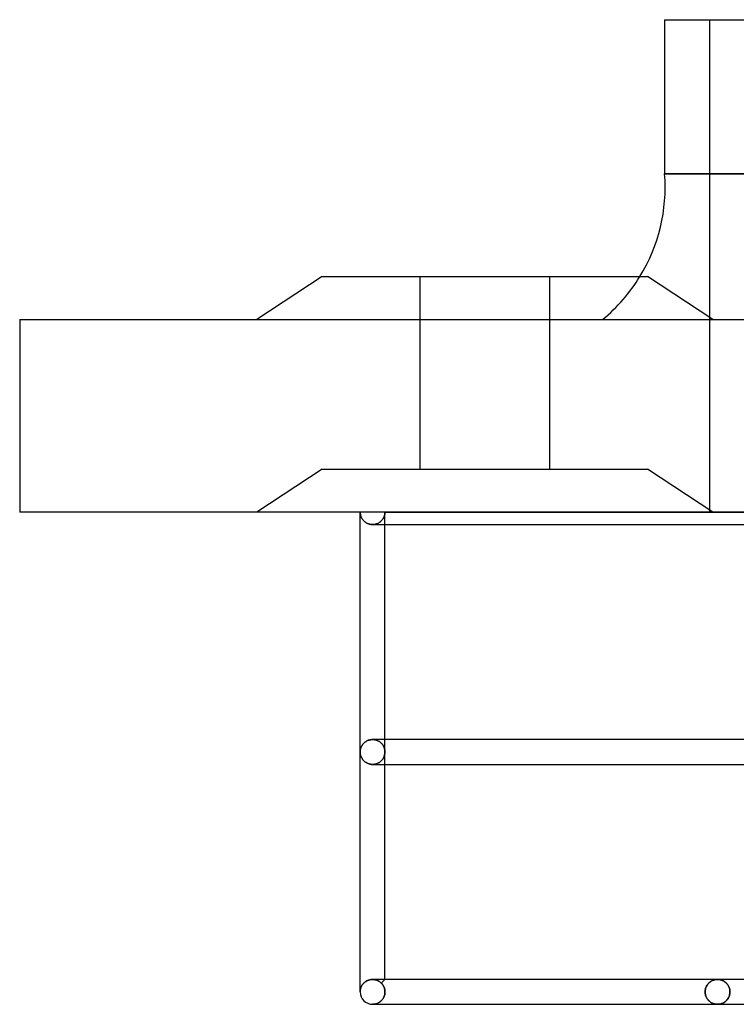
# Model space of a CAD drawing. Header units: millimetres. Extents: x -232 to 232, y -88 to 55.
# Tile 1 of 7: x -232 to -175, y -40 to 40. Entities that reach past the tile are written whole.
import ezdxf

# ---------------------------------------------------------------- set-up
doc = ezdxf.new("R2010")
doc.units = ezdxf.units.MM
doc.layers.add('HIDDEN', color=7, linetype='Continuous')
doc.layers.add('THICK', color=7, linetype='Continuous')

msp = doc.modelspace()

# ---------------------------------------------------------------- linework, layer by layer
at = {"layer": 'HIDDEN'}
for p, q in [((-176.89, 39.675), (-176.89, 0)), ((0, 27.255), (-180.5, 27.255)), ((-200.25, 18.975), (-200.25, 3.45)), ((-200.25, 18.975), (-200.25, 3.45)), ((-189.75, 3.45), (-189.75, 18.975)), ((-189.75, 3.45), (-189.75, 18.975)), ((-232.5, 15.525), (-232.5, 15.525)), ((-208.125, 3.45), (-213.375, 0)), ((-208.125, 3.45), (-213.375, 0)), ((-208.125, 3.45), (-195, 3.45)), ((-195, 3.45), (-181.875, 3.45)), ((-176.625, 0), (-181.875, 3.45)), ((-176.625, 0), (-181.875, 3.45)), ((-232.5, 0), (-232.5, 0)), ((-203.05, 0), (0, 0)), ((-203.05, -1), (-203.05, 0)), ((-205.048, -0.061), (-205.05, 0)), ((-205.043, -0.121), (-205.048, -0.061)), ((-205.033, -0.181), (-205.043, -0.121)), ((-205.021, -0.24), (-205.033, -0.181)), ((-205.004, -0.299), (-205.021, -0.24)), ((-204.984, -0.356), (-205.004, -0.299)), ((-204.961, -0.412), (-204.984, -0.356)), ((-204.934, -0.466), (-204.961, -0.412)), ((-204.904, -0.519), (-204.934, -0.466)), ((-204.871, -0.57), (-204.904, -0.519)), ((-204.834, -0.619), (-204.871, -0.57)), ((-204.795, -0.665), (-204.834, -0.619)), ((-204.754, -0.709), (-204.795, -0.665)), ((-204.709, -0.751), (-204.754, -0.709)), ((-204.663, -0.789), (-204.709, -0.751)), ((-204.613, -0.825), (-204.663, -0.789)), ((-203.466, -0.813), (-203.417, -0.775)), ((-203.417, -0.775), (-203.466, -0.813)), ((-203.417, -0.775), (-203.37, -0.735)), ((-203.37, -0.735), (-203.417, -0.775)), ((-203.37, -0.735), (-203.327, -0.693)), ((-203.327, -0.693), (-203.37, -0.735)), ((-203.327, -0.693), (-203.288, -0.649)), ((-203.288, -0.649), (-203.327, -0.693)), ((-203.288, -0.649), (-203.252, -0.603)), ((-203.252, -0.603), (-203.288, -0.649)), ((-203.252, -0.603), (-203.219, -0.557)), ((-203.219, -0.557), (-203.252, -0.603)), ((-203.219, -0.557), (-203.189, -0.509)), ((-203.189, -0.509), (-203.219, -0.557)), ((-203.189, -0.509), (-203.162, -0.461)), ((-203.162, -0.461), (-203.189, -0.509)), ((-203.162, -0.461), (-203.138, -0.411)), ((-203.138, -0.411), (-203.162, -0.461)), ((-203.138, -0.411), (-203.117, -0.361)), ((-203.117, -0.361), (-203.138, -0.411)), ((-203.117, -0.361), (-203.099, -0.311)), ((-203.099, -0.311), (-203.117, -0.361)), ((-203.099, -0.311), (-203.084, -0.259)), ((-203.084, -0.259), (-203.099, -0.311)), ((-203.084, -0.259), (-203.072, -0.208)), ((-203.072, -0.208), (-203.084, -0.259)), ((-203.072, -0.208), (-203.062, -0.156)), ((-203.062, -0.156), (-203.072, -0.208)), ((-203.062, -0.156), (-203.055, -0.104)), ((-203.055, -0.104), (-203.062, -0.156)), ((-203.055, -0.104), (-203.051, -0.052)), ((-203.051, -0.052), (-203.055, -0.104)), ((-203.051, -0.052), (-203.05, 0)), ((-203.05, 0), (-203.051, -0.052)), ((-204.561, -0.859), (-204.613, -0.825)), ((-204.506, -0.889), (-204.561, -0.859)), ((-204.447, -0.917), (-204.506, -0.889)), ((-204.386, -0.941), (-204.447, -0.917)), ((-204.322, -0.962), (-204.386, -0.941)), ((-204.256, -0.978), (-204.322, -0.962)), ((-204.189, -0.99), (-204.256, -0.978)), ((-204.12, -0.997), (-204.189, -0.99)), ((-204.05, -1), (-204.12, -0.997)), ((-204.049, -1), (-204.05, -1)), ((-204.05, -1), (-204.05, -1)), ((-204.048, -1), (-204.049, -1)), ((-204.049, -1), (-204.049, -1)), ((-204.048, -1), (-203.975, -0.997)), ((-203.975, -0.997), (-204.048, -1)), ((-204.048, -1), (-204.048, -1)), ((-204.048, -1), (-204.048, -1)), ((-203.975, -0.997), (-203.904, -0.99)), ((-203.904, -0.99), (-203.975, -0.997)), ((-203.904, -0.99), (-203.833, -0.977)), ((-203.833, -0.977), (-203.904, -0.99)), ((-203.833, -0.977), (-203.765, -0.959)), ((-203.765, -0.959), (-203.833, -0.977)), ((-203.765, -0.959), (-203.699, -0.937)), ((-203.699, -0.937), (-203.765, -0.959)), ((-203.699, -0.937), (-203.636, -0.911)), ((-203.636, -0.911), (-203.699, -0.937)), ((-203.636, -0.911), (-203.576, -0.882)), ((-203.576, -0.882), (-203.636, -0.911)), ((-203.576, -0.882), (-203.52, -0.849)), ((-203.52, -0.849), (-203.576, -0.882)), ((-203.52, -0.849), (-203.466, -0.813)), ((-203.466, -0.813), (-203.52, -0.849)), ((-204.994, -19.003), (-205.011, -19.056)), ((-204.974, -18.951), (-204.994, -19.003)), ((-204.951, -18.9), (-204.974, -18.951)), ((-204.925, -18.85), (-204.951, -18.9)), ((-204.897, -18.802), (-204.925, -18.85)), ((-204.866, -18.755), (-204.897, -18.802)), ((-204.832, -18.711), (-204.866, -18.755)), ((-204.796, -18.667), (-204.832, -18.711)), ((-204.756, -18.626), (-204.796, -18.667)), ((-204.713, -18.585), (-204.756, -18.626)), ((-204.667, -18.547), (-204.713, -18.585)), ((-204.618, -18.511), (-204.667, -18.547)), ((-204.566, -18.477), (-204.618, -18.511)), ((-204.51, -18.446), (-204.566, -18.477)), ((-204.451, -18.418), (-204.51, -18.446)), ((-204.39, -18.393), (-204.451, -18.418)), ((-204.326, -18.372), (-204.39, -18.393)), ((-204.259, -18.355), (-204.326, -18.372)), ((-204.191, -18.343), (-204.259, -18.355)), ((-204.121, -18.335), (-204.191, -18.343)), ((-204.05, -18.333), (-204.121, -18.335)), ((-204.049, -18.333), (-204.05, -18.333)), ((-204.05, -18.333), (-204.05, -18.333)), ((-204.048, -18.333), (-204.049, -18.333)), ((-204.049, -18.333), (-204.049, -18.333)), ((-204.048, -18.333), (-203.972, -18.335)), ((-203.972, -18.335), (-204.048, -18.333)), ((-204.048, -18.333), (-204.048, -18.333)), ((-204.048, -18.333), (-204.048, -18.333)), ((-203.972, -18.335), (-203.897, -18.344)), ((-203.897, -18.344), (-203.972, -18.335)), ((-203.897, -18.344), (-203.824, -18.358)), ((-203.824, -18.358), (-203.897, -18.344)), ((-203.824, -18.358), (-203.753, -18.377)), ((-203.753, -18.377), (-203.824, -18.358)), ((-203.753, -18.377), (-203.685, -18.401)), ((-203.685, -18.401), (-203.753, -18.377)), ((-203.685, -18.401), (-203.62, -18.429)), ((-203.62, -18.429), (-203.685, -18.401)), ((-203.62, -18.429), (-203.559, -18.46)), ((-203.559, -18.46), (-203.62, -18.429)), ((-203.559, -18.46), (-203.501, -18.495)), ((-203.501, -18.495), (-203.559, -18.46)), ((-203.501, -18.495), (-203.447, -18.533)), ((-203.447, -18.533), (-203.501, -18.495)), ((-203.447, -18.533), (-203.397, -18.574)), ((-203.397, -18.574), (-203.447, -18.533)), ((-203.397, -18.574), (-203.35, -18.617)), ((-203.35, -18.617), (-203.397, -18.574)), ((-203.35, -18.617), (-203.307, -18.662)), ((-203.307, -18.662), (-203.35, -18.617)), ((-203.307, -18.662), (-203.268, -18.708)), ((-203.268, -18.708), (-203.307, -18.662)), ((-203.268, -18.708), (-203.232, -18.756)), ((-203.232, -18.756), (-203.268, -18.708)), ((-203.232, -18.756), (-203.2, -18.805)), ((-203.2, -18.805), (-203.232, -18.756)), ((-203.2, -18.805), (-203.171, -18.855)), ((-203.171, -18.855), (-203.2, -18.805)), ((-203.171, -18.855), (-203.145, -18.906)), ((-203.145, -18.906), (-203.171, -18.855)), ((-203.145, -18.906), (-203.123, -18.958)), ((-203.123, -18.958), (-203.145, -18.906)), ((-203.123, -18.958), (-203.103, -19.01)), ((-203.103, -19.01), (-203.123, -18.958)), ((-203.103, -19.01), (-203.087, -19.063)), ((-203.087, -19.063), (-203.103, -19.01)), ((-203.05, -19.333), (-203.05, -18.333)), ((-205.048, -19.277), (-205.05, -19.333)), ((-205.05, -19.333), (-205.048, -19.388)), ((-205.044, -19.221), (-205.048, -19.277)), ((-205.048, -19.388), (-205.044, -19.444)), ((-205.036, -19.166), (-205.044, -19.221)), ((-205.044, -19.444), (-205.036, -19.499)), ((-205.025, -19.11), (-205.036, -19.166)), ((-205.036, -19.499), (-205.025, -19.555)), ((-205.011, -19.056), (-205.025, -19.11)), ((-205.025, -19.555), (-205.011, -19.609)), ((-205.011, -19.609), (-204.994, -19.662)), ((-204.994, -19.662), (-204.974, -19.714)), ((-204.974, -19.714), (-204.951, -19.765)), ((-204.951, -19.765), (-204.925, -19.815)), ((-204.925, -19.815), (-204.897, -19.863)), ((-203.2, -19.86), (-203.171, -19.81)), ((-203.171, -19.81), (-203.2, -19.86)), ((-203.171, -19.81), (-203.145, -19.759)), ((-203.145, -19.759), (-203.171, -19.81)), ((-203.145, -19.759), (-203.123, -19.707)), ((-203.123, -19.707), (-203.145, -19.759)), ((-203.123, -19.707), (-203.103, -19.655)), ((-203.103, -19.655), (-203.123, -19.707)), ((-203.103, -19.655), (-203.087, -19.602)), ((-203.087, -19.602), (-203.103, -19.655)), ((-203.087, -19.063), (-203.073, -19.117)), ((-203.073, -19.117), (-203.087, -19.063)), ((-203.087, -19.602), (-203.073, -19.548)), ((-203.073, -19.548), (-203.087, -19.602)), ((-203.073, -19.117), (-203.063, -19.17)), ((-203.063, -19.17), (-203.073, -19.117)), ((-203.073, -19.548), (-203.063, -19.495)), ((-203.063, -19.495), (-203.073, -19.548)), ((-203.063, -19.17), (-203.056, -19.224)), ((-203.056, -19.224), (-203.063, -19.17)), ((-203.063, -19.495), (-203.056, -19.441)), ((-203.056, -19.441), (-203.063, -19.495)), ((-203.056, -19.224), (-203.051, -19.278)), ((-203.051, -19.278), (-203.056, -19.224)), ((-203.056, -19.441), (-203.051, -19.387)), ((-203.051, -19.387), (-203.056, -19.441)), ((-203.051, -19.278), (-203.05, -19.333)), ((-203.05, -19.333), (-203.051, -19.278)), ((-203.051, -19.387), (-203.05, -19.333)), ((-203.05, -19.333), (-203.051, -19.387)), ((-203.05, -20.333), (-203.05, -19.333)), ((-204.897, -19.863), (-204.866, -19.91)), ((-204.866, -19.91), (-204.832, -19.954)), ((-204.832, -19.954), (-204.796, -19.998)), ((-204.796, -19.998), (-204.756, -20.039)), ((-204.756, -20.039), (-204.713, -20.08)), ((-204.713, -20.08), (-204.667, -20.118)), ((-204.667, -20.118), (-204.618, -20.154)), ((-204.618, -20.154), (-204.566, -20.188)), ((-204.566, -20.188), (-204.51, -20.219)), ((-204.51, -20.219), (-204.451, -20.247)), ((-204.451, -20.247), (-204.39, -20.272)), ((-204.39, -20.272), (-204.326, -20.293)), ((-204.326, -20.293), (-204.259, -20.31)), ((-204.259, -20.31), (-204.191, -20.322)), ((-204.191, -20.322), (-204.121, -20.33)), ((-204.121, -20.33), (-204.05, -20.333)), ((-204.05, -20.333), (-204.05, -20.333)), ((-204.05, -20.333), (-204.049, -20.333)), ((-204.049, -20.333), (-204.049, -20.333)), ((-204.049, -20.333), (-204.048, -20.333)), ((-204.048, -20.333), (-203.972, -20.33)), ((-203.972, -20.33), (-204.048, -20.333)), ((-204.048, -20.333), (-204.048, -20.333)), ((-204.048, -20.333), (-204.048, -20.333)), ((-203.972, -20.33), (-203.897, -20.321)), ((-203.897, -20.321), (-203.972, -20.33)), ((-203.897, -20.321), (-203.824, -20.307)), ((-203.824, -20.307), (-203.897, -20.321)), ((-203.824, -20.307), (-203.753, -20.288)), ((-203.753, -20.288), (-203.824, -20.307)), ((-203.753, -20.288), (-203.685, -20.264)), ((-203.685, -20.264), (-203.753, -20.288)), ((-203.685, -20.264), (-203.62, -20.236)), ((-203.62, -20.236), (-203.685, -20.264)), ((-203.62, -20.236), (-203.559, -20.205)), ((-203.559, -20.205), (-203.62, -20.236)), ((-203.559, -20.205), (-203.501, -20.17)), ((-203.501, -20.17), (-203.559, -20.205)), ((-203.501, -20.17), (-203.447, -20.132)), ((-203.447, -20.132), (-203.501, -20.17)), ((-203.447, -20.132), (-203.397, -20.091)), ((-203.397, -20.091), (-203.447, -20.132)), ((-203.397, -20.091), (-203.35, -20.048)), ((-203.35, -20.048), (-203.397, -20.091)), ((-203.35, -20.048), (-203.307, -20.003)), ((-203.307, -20.003), (-203.35, -20.048)), ((-203.307, -20.003), (-203.268, -19.957)), ((-203.268, -19.957), (-203.307, -20.003)), ((-203.268, -19.957), (-203.232, -19.909)), ((-203.232, -19.909), (-203.268, -19.957)), ((-203.232, -19.909), (-203.2, -19.86)), ((-203.2, -19.86), (-203.232, -19.909)), ((-204.847, -38.063), (-204.881, -38.109)), ((-204.811, -38.017), (-204.847, -38.063)), ((-204.771, -37.974), (-204.811, -38.017)), ((-204.728, -37.931), (-204.771, -37.974)), ((-204.682, -37.891), (-204.728, -37.931)), ((-204.632, -37.853), (-204.682, -37.891)), ((-204.579, -37.817), (-204.632, -37.853)), ((-204.522, -37.784), (-204.579, -37.817)), ((-204.462, -37.755), (-204.522, -37.784)), ((-204.399, -37.729), (-204.462, -37.755)), ((-204.333, -37.707), (-204.399, -37.729)), ((-204.264, -37.689), (-204.333, -37.707)), ((-204.194, -37.676), (-204.264, -37.689)), ((-204.123, -37.668), (-204.194, -37.676)), ((-204.05, -37.665), (-204.123, -37.668)), ((-204.049, -37.665), (-204.05, -37.665)), ((-204.05, -37.665), (-204.05, -37.665)), ((-204.048, -37.665), (-204.049, -37.665)), ((-204.049, -37.665), (-204.049, -37.665)), ((-204.048, -37.665), (-204, -37.666)), ((-204, -37.666), (-204.048, -37.665)), ((-204.048, -37.665), (-204.048, -37.665)), ((-204.048, -37.665), (-204.048, -37.665)), ((-204, -37.666), (-203.954, -37.669)), ((-203.954, -37.669), (-204, -37.666)), ((-203.954, -37.669), (-203.908, -37.675)), ((-203.908, -37.675), (-203.954, -37.669)), ((-203.908, -37.675), (-203.862, -37.682)), ((-203.862, -37.682), (-203.908, -37.675)), ((-203.862, -37.682), (-203.817, -37.692)), ((-203.817, -37.692), (-203.862, -37.682)), ((-203.817, -37.692), (-203.773, -37.704)), ((-203.773, -37.704), (-203.817, -37.692)), ((-203.773, -37.704), (-203.73, -37.717)), ((-203.73, -37.717), (-203.773, -37.704)), ((-203.73, -37.717), (-203.688, -37.732)), ((-203.688, -37.732), (-203.73, -37.717)), ((-203.688, -37.732), (-203.647, -37.749)), ((-203.647, -37.749), (-203.688, -37.732)), ((-203.647, -37.749), (-203.607, -37.767)), ((-203.607, -37.767), (-203.647, -37.749)), ((-203.607, -37.767), (-203.569, -37.787)), ((-203.569, -37.787), (-203.607, -37.767)), ((-203.569, -37.787), (-203.533, -37.808)), ((-203.533, -37.808), (-203.569, -37.787)), ((-203.533, -37.808), (-203.497, -37.83)), ((-203.497, -37.83), (-203.533, -37.808)), ((-203.497, -37.83), (-203.463, -37.854)), ((-203.463, -37.854), (-203.497, -37.83)), ((-203.463, -37.854), (-203.431, -37.878)), ((-203.431, -37.878), (-203.463, -37.854)), ((-203.431, -37.878), (-203.4, -37.904)), ((-203.4, -37.904), (-203.431, -37.878)), ((-203.4, -37.904), (-203.37, -37.93)), ((-203.37, -37.93), (-203.4, -37.904)), ((-203.37, -37.93), (-203.342, -37.957)), ((-203.342, -37.957), (-203.37, -37.93)), ((-203.342, -37.957), (-203.05, -37.665)), ((-203.313, -37.987), (-203.342, -37.957)), ((-203.342, -37.957), (-203.313, -37.987)), ((-203.286, -38.018), (-203.313, -37.987)), ((-203.313, -37.987), (-203.286, -38.018)), ((-203.259, -38.051), (-203.286, -38.018)), ((-203.286, -38.018), (-203.259, -38.051)), ((-203.234, -38.084), (-203.259, -38.051)), ((-203.259, -38.051), (-203.234, -38.084)), ((-177.047, -38.083), (-177.083, -38.136)), ((-177.083, -38.136), (-177.047, -38.083)), ((-177.009, -38.033), (-177.047, -38.083)), ((-177.047, -38.083), (-177.009, -38.033)), ((-176.969, -37.987), (-177.009, -38.033)), ((-177.009, -38.033), (-176.969, -37.987)), ((-176.927, -37.944), (-176.969, -37.987)), ((-176.969, -37.987), (-176.927, -37.944)), ((-176.884, -37.904), (-176.927, -37.944)), ((-176.927, -37.944), (-176.884, -37.904)), ((-176.838, -37.868), (-176.884, -37.904)), ((-176.884, -37.904), (-176.838, -37.868)), ((-176.792, -37.834), (-176.838, -37.868)), ((-176.838, -37.868), (-176.792, -37.834)), ((-176.745, -37.804), (-176.792, -37.834)), ((-176.792, -37.834), (-176.745, -37.804)), ((-176.696, -37.777), (-176.745, -37.804)), ((-176.745, -37.804), (-176.696, -37.777)), ((-176.647, -37.754), (-176.696, -37.777)), ((-176.696, -37.777), (-176.647, -37.754)), ((-176.597, -37.733), (-176.647, -37.754)), ((-176.647, -37.754), (-176.597, -37.733)), ((-176.546, -37.714), (-176.597, -37.733)), ((-176.597, -37.733), (-176.546, -37.714)), ((-176.495, -37.699), (-176.546, -37.714)), ((-176.546, -37.714), (-176.495, -37.699)), ((-176.444, -37.687), (-176.495, -37.699)), ((-176.495, -37.699), (-176.444, -37.687)), ((-176.392, -37.677), (-176.444, -37.687)), ((-176.444, -37.687), (-176.392, -37.677)), ((-176.34, -37.67), (-176.392, -37.677)), ((-176.392, -37.677), (-176.34, -37.67)), ((-176.288, -37.666), (-176.34, -37.67)), ((-176.34, -37.67), (-176.288, -37.666)), ((-176.236, -37.665), (-176.288, -37.666)), ((-176.288, -37.666), (-176.236, -37.665)), ((-176.181, -37.667), (-176.236, -37.665)), ((-176.236, -37.665), (-176.181, -37.667)), ((-176.126, -37.671), (-176.181, -37.667)), ((-176.181, -37.667), (-176.126, -37.671)), ((-176.071, -37.679), (-176.126, -37.671)), ((-176.126, -37.671), (-176.071, -37.679)), ((-176.018, -37.689), (-176.071, -37.679)), ((-176.071, -37.679), (-176.018, -37.689)), ((-175.964, -37.703), (-176.018, -37.689)), ((-176.018, -37.689), (-175.964, -37.703)), ((-175.912, -37.719), (-175.964, -37.703)), ((-175.964, -37.703), (-175.912, -37.719)), ((-175.861, -37.738), (-175.912, -37.719)), ((-175.912, -37.719), (-175.861, -37.738)), ((-175.81, -37.76), (-175.861, -37.738)), ((-175.861, -37.738), (-175.81, -37.76)), ((-175.761, -37.785), (-175.81, -37.76)), ((-175.81, -37.76), (-175.761, -37.785)), ((-175.713, -37.812), (-175.761, -37.785)), ((-175.761, -37.785), (-175.713, -37.812)), ((-175.666, -37.842), (-175.713, -37.812)), ((-175.713, -37.812), (-175.666, -37.842)), ((-175.621, -37.876), (-175.666, -37.842)), ((-175.666, -37.842), (-175.621, -37.876)), ((-175.576, -37.912), (-175.621, -37.876)), ((-175.621, -37.876), (-175.576, -37.912)), ((-175.533, -37.952), (-175.576, -37.912)), ((-175.576, -37.912), (-175.533, -37.952)), ((-175.492, -37.995), (-175.533, -37.952)), ((-175.533, -37.952), (-175.492, -37.995)), ((-175.453, -38.041), (-175.492, -37.995)), ((-175.492, -37.995), (-175.453, -38.041)), ((-175.415, -38.091), (-175.453, -38.041)), ((-175.453, -38.041), (-175.415, -38.091)), ((-205.049, -38.613), (-205.05, -38.665)), ((-205.045, -38.561), (-205.049, -38.613)), ((-205.038, -38.509), (-205.045, -38.561)), ((-205.028, -38.457), (-205.038, -38.509)), ((-205.016, -38.406), (-205.028, -38.457)), ((-205.001, -38.355), (-205.016, -38.406)), ((-204.982, -38.304), (-205.001, -38.355)), ((-204.961, -38.255), (-204.982, -38.304)), ((-204.938, -38.205), (-204.961, -38.255)), ((-204.911, -38.157), (-204.938, -38.205)), ((-204.881, -38.109), (-204.911, -38.157)), ((-203.211, -38.119), (-203.234, -38.084)), ((-203.234, -38.084), (-203.211, -38.119)), ((-203.189, -38.154), (-203.211, -38.119)), ((-203.211, -38.119), (-203.189, -38.154)), ((-203.168, -38.191), (-203.189, -38.154)), ((-203.189, -38.154), (-203.168, -38.191)), ((-203.148, -38.229), (-203.168, -38.191)), ((-203.168, -38.191), (-203.148, -38.229)), ((-203.13, -38.268), (-203.148, -38.229)), ((-203.148, -38.229), (-203.13, -38.268)), ((-203.114, -38.308), (-203.13, -38.268)), ((-203.13, -38.268), (-203.114, -38.308)), ((-203.099, -38.35), (-203.114, -38.308)), ((-203.114, -38.308), (-203.099, -38.35)), ((-203.086, -38.393), (-203.099, -38.35)), ((-203.099, -38.35), (-203.086, -38.393)), ((-203.074, -38.437), (-203.086, -38.393)), ((-203.086, -38.393), (-203.074, -38.437)), ((-203.065, -38.481), (-203.074, -38.437)), ((-203.074, -38.437), (-203.065, -38.481)), ((-203.071, -38.88), (-203.058, -38.809)), ((-203.058, -38.809), (-203.071, -38.88)), ((-203.057, -38.527), (-203.065, -38.481)), ((-203.065, -38.481), (-203.057, -38.527)), ((-203.058, -38.809), (-203.05, -38.738)), ((-203.05, -38.738), (-203.058, -38.809)), ((-203.052, -38.572), (-203.057, -38.527)), ((-203.057, -38.527), (-203.052, -38.572)), ((-203.049, -38.619), (-203.052, -38.572)), ((-203.052, -38.572), (-203.049, -38.619)), ((-203.05, -38.738), (-203.048, -38.665)), ((-203.048, -38.665), (-203.05, -38.738)), ((-203.048, -38.665), (-203.049, -38.619)), ((-203.049, -38.619), (-203.048, -38.665)), ((-177.231, -38.592), (-177.233, -38.665)), ((-177.233, -38.665), (-177.231, -38.592)), ((-177.233, -38.665), (-177.231, -38.735)), ((-177.231, -38.735), (-177.233, -38.665)), ((-177.223, -38.52), (-177.231, -38.592)), ((-177.231, -38.592), (-177.223, -38.52)), ((-177.231, -38.735), (-177.223, -38.804)), ((-177.223, -38.804), (-177.231, -38.735)), ((-177.21, -38.45), (-177.223, -38.52)), ((-177.223, -38.52), (-177.21, -38.45)), ((-177.223, -38.804), (-177.212, -38.873)), ((-177.212, -38.873), (-177.223, -38.804)), ((-177.212, -38.873), (-177.195, -38.939)), ((-177.195, -38.939), (-177.212, -38.873)), ((-177.192, -38.381), (-177.21, -38.45)), ((-177.21, -38.45), (-177.192, -38.381)), ((-177.171, -38.316), (-177.192, -38.381)), ((-177.192, -38.381), (-177.171, -38.316)), ((-177.145, -38.253), (-177.171, -38.316)), ((-177.171, -38.316), (-177.145, -38.253)), ((-177.115, -38.193), (-177.145, -38.253)), ((-177.145, -38.253), (-177.115, -38.193)), ((-177.083, -38.136), (-177.115, -38.193)), ((-177.115, -38.193), (-177.083, -38.136)), ((-175.381, -38.143), (-175.415, -38.091)), ((-175.415, -38.091), (-175.381, -38.143)), ((-175.349, -38.199), (-175.381, -38.143)), ((-175.381, -38.143), (-175.349, -38.199)), ((-175.32, -38.258), (-175.349, -38.199)), ((-175.349, -38.199), (-175.32, -38.258)), ((-175.295, -38.321), (-175.32, -38.258)), ((-175.32, -38.258), (-175.295, -38.321)), ((-175.273, -38.386), (-175.295, -38.321)), ((-175.295, -38.321), (-175.273, -38.386)), ((-175.256, -38.453), (-175.273, -38.386)), ((-175.273, -38.386), (-175.256, -38.453)), ((-175.259, -38.889), (-175.245, -38.816)), ((-175.245, -38.816), (-175.259, -38.889)), ((-175.243, -38.523), (-175.256, -38.453)), ((-175.256, -38.453), (-175.243, -38.523)), ((-175.245, -38.816), (-175.236, -38.741)), ((-175.236, -38.741), (-175.245, -38.816)), ((-175.236, -38.593), (-175.243, -38.523)), ((-175.243, -38.523), (-175.236, -38.593)), ((-175.233, -38.665), (-175.236, -38.593)), ((-175.236, -38.593), (-175.233, -38.665)), ((-175.236, -38.741), (-175.233, -38.665)), ((-175.233, -38.665), (-175.236, -38.741)), ((-204.05, -39.665), (-203.998, -39.664)), ((-203.998, -39.664), (-204.05, -39.665)), ((-204.05, -39.665), (-203.804, -39.665)), ((-203.998, -39.664), (-203.946, -39.66)), ((-203.946, -39.66), (-203.998, -39.664)), ((-203.946, -39.66), (-203.893, -39.653)), ((-203.893, -39.653), (-203.946, -39.66)), ((-203.893, -39.653), (-203.842, -39.643)), ((-203.842, -39.643), (-203.893, -39.653)), ((-203.842, -39.643), (-203.79, -39.631)), ((-203.79, -39.631), (-203.842, -39.643)), ((-203.79, -39.631), (-203.738, -39.615)), ((-203.738, -39.615), (-203.79, -39.631)), ((-203.738, -39.615), (-203.687, -39.597)), ((-203.687, -39.597), (-203.738, -39.615)), ((-203.687, -39.597), (-203.637, -39.576)), ((-203.637, -39.576), (-203.687, -39.597)), ((-203.637, -39.576), (-203.588, -39.552)), ((-203.588, -39.552), (-203.637, -39.576)), ((-203.588, -39.552), (-203.539, -39.525)), ((-203.539, -39.525), (-203.588, -39.552)), ((-203.539, -39.525), (-203.491, -39.495)), ((-203.491, -39.495), (-203.539, -39.525)), ((-203.491, -39.495), (-203.445, -39.462)), ((-203.445, -39.462), (-203.491, -39.495)), ((-203.445, -39.462), (-203.399, -39.425)), ((-203.399, -39.425), (-203.445, -39.462)), ((-203.399, -39.425), (-203.355, -39.386)), ((-203.355, -39.386), (-203.399, -39.425)), ((-203.355, -39.386), (-203.313, -39.343)), ((-203.313, -39.343), (-203.355, -39.386)), ((-203.313, -39.343), (-203.273, -39.296)), ((-203.273, -39.296), (-203.313, -39.343)), ((-203.273, -39.296), (-203.235, -39.246)), ((-203.235, -39.246), (-203.273, -39.296)), ((-203.235, -39.246), (-203.199, -39.193)), ((-203.199, -39.193), (-203.235, -39.246)), ((-203.199, -39.193), (-203.166, -39.137)), ((-203.166, -39.137), (-203.199, -39.193)), ((-203.166, -39.137), (-203.137, -39.077)), ((-203.137, -39.077), (-203.166, -39.137)), ((-203.137, -39.077), (-203.111, -39.014)), ((-203.111, -39.014), (-203.137, -39.077)), ((-203.111, -39.014), (-203.089, -38.948)), ((-203.089, -38.948), (-203.111, -39.014)), ((-203.089, -38.948), (-203.071, -38.88)), ((-203.071, -38.88), (-203.089, -38.948)), ((-177.195, -38.939), (-177.175, -39.002)), ((-177.175, -39.002), (-177.195, -38.939)), ((-177.175, -39.002), (-177.151, -39.064)), ((-177.151, -39.064), (-177.175, -39.002)), ((-177.151, -39.064), (-177.123, -39.122)), ((-177.123, -39.122), (-177.151, -39.064)), ((-177.123, -39.122), (-177.093, -39.178)), ((-177.093, -39.178), (-177.123, -39.122)), ((-177.093, -39.178), (-177.059, -39.23)), ((-177.059, -39.23), (-177.093, -39.178)), ((-177.059, -39.23), (-177.024, -39.279)), ((-177.024, -39.279), (-177.059, -39.23)), ((-177.024, -39.279), (-176.986, -39.325)), ((-176.986, -39.325), (-177.024, -39.279)), ((-176.986, -39.325), (-176.946, -39.368)), ((-176.946, -39.368), (-176.986, -39.325)), ((-176.946, -39.368), (-176.905, -39.407)), ((-176.905, -39.407), (-176.946, -39.368)), ((-176.905, -39.407), (-176.862, -39.444)), ((-176.862, -39.444), (-176.905, -39.407)), ((-176.862, -39.444), (-176.818, -39.478)), ((-176.818, -39.478), (-176.862, -39.444)), ((-176.818, -39.478), (-176.773, -39.508)), ((-176.773, -39.508), (-176.818, -39.478)), ((-176.773, -39.508), (-176.727, -39.536)), ((-176.727, -39.536), (-176.773, -39.508)), ((-176.727, -39.536), (-176.68, -39.561)), ((-176.68, -39.561), (-176.727, -39.536)), ((-176.68, -39.561), (-176.632, -39.583)), ((-176.632, -39.583), (-176.68, -39.561)), ((-176.632, -39.583), (-176.584, -39.602)), ((-176.584, -39.602), (-176.632, -39.583)), ((-176.584, -39.602), (-176.535, -39.619)), ((-176.535, -39.619), (-176.584, -39.602)), ((-176.535, -39.619), (-176.486, -39.633)), ((-176.486, -39.633), (-176.535, -39.619)), ((-176.486, -39.633), (-176.436, -39.645)), ((-176.436, -39.645), (-176.486, -39.633)), ((-176.436, -39.645), (-176.386, -39.654)), ((-176.386, -39.654), (-176.436, -39.645)), ((-176.386, -39.654), (-176.336, -39.66)), ((-176.336, -39.66), (-176.386, -39.654)), ((-176.336, -39.66), (-176.286, -39.664)), ((-176.286, -39.664), (-176.336, -39.66)), ((-176.286, -39.664), (-176.236, -39.665)), ((-176.236, -39.665), (-176.286, -39.664)), ((-176.236, -39.665), (-176.182, -39.664)), ((-176.182, -39.664), (-176.236, -39.665)), ((-176.182, -39.664), (-176.128, -39.659)), ((-176.128, -39.659), (-176.182, -39.664)), ((-176.128, -39.659), (-176.073, -39.652)), ((-176.073, -39.652), (-176.128, -39.659)), ((-176.073, -39.652), (-176.02, -39.641)), ((-176.02, -39.641), (-176.073, -39.652)), ((-176.02, -39.641), (-175.966, -39.628)), ((-175.966, -39.628), (-176.02, -39.641)), ((-175.966, -39.628), (-175.913, -39.611)), ((-175.913, -39.611), (-175.966, -39.628)), ((-175.913, -39.611), (-175.86, -39.592)), ((-175.86, -39.592), (-175.913, -39.611)), ((-175.86, -39.592), (-175.809, -39.569)), ((-175.809, -39.569), (-175.86, -39.592)), ((-175.809, -39.569), (-175.757, -39.543)), ((-175.757, -39.543), (-175.809, -39.569)), ((-175.757, -39.543), (-175.707, -39.514)), ((-175.707, -39.514), (-175.757, -39.543)), ((-175.707, -39.514), (-175.658, -39.481)), ((-175.658, -39.481), (-175.707, -39.514)), ((-175.658, -39.481), (-175.61, -39.445)), ((-175.61, -39.445), (-175.658, -39.481)), ((-175.61, -39.445), (-175.563, -39.406)), ((-175.563, -39.406), (-175.61, -39.445)), ((-175.563, -39.406), (-175.518, -39.363)), ((-175.518, -39.363), (-175.563, -39.406)), ((-175.518, -39.363), (-175.475, -39.316)), ((-175.475, -39.316), (-175.518, -39.363)), ((-175.475, -39.316), (-175.435, -39.266)), ((-175.435, -39.266), (-175.475, -39.316)), ((-175.435, -39.266), (-175.397, -39.212)), ((-175.397, -39.212), (-175.435, -39.266)), ((-175.397, -39.212), (-175.361, -39.154)), ((-175.361, -39.154), (-175.397, -39.212)), ((-175.361, -39.154), (-175.33, -39.092)), ((-175.33, -39.092), (-175.361, -39.154)), ((-175.33, -39.092), (-175.302, -39.028)), ((-175.302, -39.028), (-175.33, -39.092)), ((-175.302, -39.028), (-175.278, -38.96)), ((-175.278, -38.96), (-175.302, -39.028)), ((-175.278, -38.96), (-175.259, -38.889)), ((-175.259, -38.889), (-175.278, -38.96))]:
    msp.add_line(p, q, dxfattribs=at)
msp.add_arc((-194.259, 26.189), 13.8, 309.39728, 328.48216, dxfattribs=at)
at = {"layer": 'THICK'}
for p, q in [((-180.5, 39.675), (0, 39.675)), ((-180.5, 39.675), (-180.5, 27.255)), ((-180.5, 27.255), (0, 27.255)), ((-208.125, 18.975), (-213.375, 15.525)), ((-208.125, 18.975), (-195, 18.975)), ((-195, 18.975), (-181.875, 18.975)), ((-176.625, 15.525), (-181.875, 18.975)), ((-232.5, 15.525), (232.5, 15.525)), ((-232.5, 15.525), (-232.5, 0)), ((-205.05, 0), (-205.048, -0.061)), ((-205.05, -19.333), (-205.05, 0)), ((232.5, 0), (-232.5, 0)), ((-205.048, -0.061), (-205.043, -0.121)), ((-205.043, -0.121), (-205.033, -0.181)), ((-205.033, -0.181), (-205.021, -0.24)), ((-205.021, -0.24), (-205.004, -0.299)), ((-205.004, -0.299), (-204.984, -0.356)), ((-204.984, -0.356), (-204.961, -0.412)), ((-204.961, -0.412), (-204.934, -0.466)), ((-204.934, -0.466), (-204.904, -0.519)), ((-204.904, -0.519), (-204.871, -0.57)), ((-204.871, -0.57), (-204.834, -0.619)), ((-204.834, -0.619), (-204.795, -0.665)), ((-204.795, -0.665), (-204.754, -0.709)), ((-204.754, -0.709), (-204.709, -0.751)), ((-204.709, -0.751), (-204.663, -0.789)), ((-204.663, -0.789), (-204.613, -0.825)), ((-204.613, -0.825), (-204.561, -0.859)), ((-204.561, -0.859), (-204.506, -0.889)), ((-204.506, -0.889), (-204.447, -0.917)), ((-204.447, -0.917), (-204.386, -0.941)), ((-204.386, -0.941), (-204.322, -0.962)), ((-204.322, -0.962), (-204.256, -0.978)), ((-204.256, -0.978), (-204.189, -0.99)), ((-204.189, -0.99), (-204.12, -0.997)), ((-204.12, -0.997), (-204.05, -1)), ((-204.05, -1), (-204.05, -1)), ((-204.05, -1), (-204.049, -1)), ((-204.049, -1), (-204.049, -1)), ((-204.049, -1), (-204.048, -1)), ((-204.048, -1), (-204.048, -1)), ((-204.048, -1), (-204.048, -1)), ((-204.048, -1), (-1, -1)), ((-203.05, -18.333), (-203.05, -1)), ((-205.011, -19.056), (-204.994, -19.003)), ((-204.994, -19.003), (-204.974, -18.951)), ((-204.974, -18.951), (-204.951, -18.9)), ((-204.951, -18.9), (-204.925, -18.85)), ((-204.925, -18.85), (-204.897, -18.802)), ((-204.897, -18.802), (-204.866, -18.755)), ((-204.866, -18.755), (-204.832, -18.711)), ((-204.832, -18.711), (-204.796, -18.667)), ((-204.796, -18.667), (-204.756, -18.626)), ((-204.756, -18.626), (-204.713, -18.585)), ((-204.713, -18.585), (-204.667, -18.547)), ((-204.667, -18.547), (-204.618, -18.511)), ((-204.618, -18.511), (-204.566, -18.477)), ((-204.566, -18.477), (-204.51, -18.446)), ((-204.51, -18.446), (-204.451, -18.418)), ((-204.451, -18.418), (-204.39, -18.393)), ((-204.39, -18.393), (-204.326, -18.372)), ((-204.326, -18.372), (-204.259, -18.355)), ((-204.259, -18.355), (-204.191, -18.343)), ((-204.191, -18.343), (-204.121, -18.335)), ((-204.121, -18.335), (-204.05, -18.333)), ((-204.05, -18.333), (-204.05, -18.333)), ((-204.05, -18.333), (-204.049, -18.333)), ((-204.049, -18.333), (-204.049, -18.333)), ((-204.049, -18.333), (-204.048, -18.333)), ((-1, -18.333), (-204.048, -18.333)), ((-204.048, -18.333), (-204.048, -18.333)), ((-204.048, -18.333), (-204.048, -18.333)), ((-205.05, -19.333), (-205.048, -19.277)), ((-205.048, -19.388), (-205.05, -19.333)), ((-205.05, -38.665), (-205.05, -19.333)), ((-205.048, -19.277), (-205.044, -19.221)), ((-205.044, -19.444), (-205.048, -19.388)), ((-205.044, -19.221), (-205.036, -19.166)), ((-205.036, -19.499), (-205.044, -19.444)), ((-205.036, -19.166), (-205.025, -19.11)), ((-205.025, -19.555), (-205.036, -19.499)), ((-205.025, -19.11), (-205.011, -19.056)), ((-205.011, -19.609), (-205.025, -19.555)), ((-204.994, -19.662), (-205.011, -19.609)), ((-204.974, -19.714), (-204.994, -19.662)), ((-204.951, -19.765), (-204.974, -19.714)), ((-204.925, -19.815), (-204.951, -19.765)), ((-204.897, -19.863), (-204.925, -19.815)), ((-204.866, -19.91), (-204.897, -19.863)), ((-204.832, -19.954), (-204.866, -19.91)), ((-204.796, -19.998), (-204.832, -19.954)), ((-204.756, -20.039), (-204.796, -19.998)), ((-204.713, -20.08), (-204.756, -20.039)), ((-204.667, -20.118), (-204.713, -20.08)), ((-204.618, -20.154), (-204.667, -20.118)), ((-204.566, -20.188), (-204.618, -20.154)), ((-204.51, -20.219), (-204.566, -20.188)), ((-204.451, -20.247), (-204.51, -20.219)), ((-204.39, -20.272), (-204.451, -20.247)), ((-204.326, -20.293), (-204.39, -20.272)), ((-204.259, -20.31), (-204.326, -20.293)), ((-204.191, -20.322), (-204.259, -20.31)), ((-204.121, -20.33), (-204.191, -20.322)), ((-204.05, -20.333), (-204.121, -20.33)), ((-204.049, -20.333), (-204.05, -20.333)), ((-204.05, -20.333), (-204.05, -20.333)), ((-204.048, -20.333), (-204.049, -20.333)), ((-204.049, -20.333), (-204.049, -20.333)), ((-204.048, -20.333), (-1, -20.333)), ((-204.048, -20.333), (-204.048, -20.333)), ((-204.048, -20.333), (-204.048, -20.333)), ((-203.05, -37.665), (-203.05, -20.333)), ((-204.881, -38.109), (-204.847, -38.063)), ((-204.847, -38.063), (-204.811, -38.017)), ((-204.811, -38.017), (-204.771, -37.974)), ((-204.771, -37.974), (-204.728, -37.931)), ((-204.728, -37.931), (-204.682, -37.891)), ((-204.682, -37.891), (-204.632, -37.853)), ((-204.632, -37.853), (-204.579, -37.817)), ((-204.579, -37.817), (-204.522, -37.784)), ((-204.522, -37.784), (-204.462, -37.755)), ((-204.462, -37.755), (-204.399, -37.729)), ((-204.399, -37.729), (-204.333, -37.707)), ((-204.333, -37.707), (-204.264, -37.689)), ((-204.264, -37.689), (-204.194, -37.676)), ((-204.194, -37.676), (-204.123, -37.668)), ((-204.123, -37.668), (-204.05, -37.665)), ((-204.05, -37.665), (-204.05, -37.665)), ((-204.05, -37.665), (-204.049, -37.665)), ((-204.049, -37.665), (-204.049, -37.665)), ((-204.049, -37.665), (-204.048, -37.665)), ((-204.048, -37.665), (-204.048, -37.665)), ((-204.048, -37.665), (-204.048, -37.665)), ((-1, -37.665), (-204.048, -37.665)), ((-205.05, -38.665), (-205.049, -38.613)), ((-205.049, -38.613), (-205.045, -38.561)), ((-205.045, -38.561), (-205.038, -38.509)), ((-205.038, -38.509), (-205.028, -38.457)), ((-205.028, -38.457), (-205.016, -38.406)), ((-205.016, -38.406), (-205.001, -38.355)), ((-205.001, -38.355), (-204.982, -38.304)), ((-204.982, -38.304), (-204.961, -38.255)), ((-204.961, -38.255), (-204.938, -38.205)), ((-204.938, -38.205), (-204.911, -38.157)), ((-204.911, -38.157), (-204.881, -38.109)), ((-204.05, -39.665), (0, -39.665)), ((-204.05, -39.665), (-203.804, -39.665))]:
    msp.add_line(p, q, dxfattribs=at)
for centre, radius, start, end in [((-194.259, 26.189), 13.8, 328.48216, 4.42971), ((-204.05, -38.665), 1, 180.00004, 269.99985)]:
    msp.add_arc(centre, radius, start, end, dxfattribs=at)

doc.saveas('drawing.dxf')
